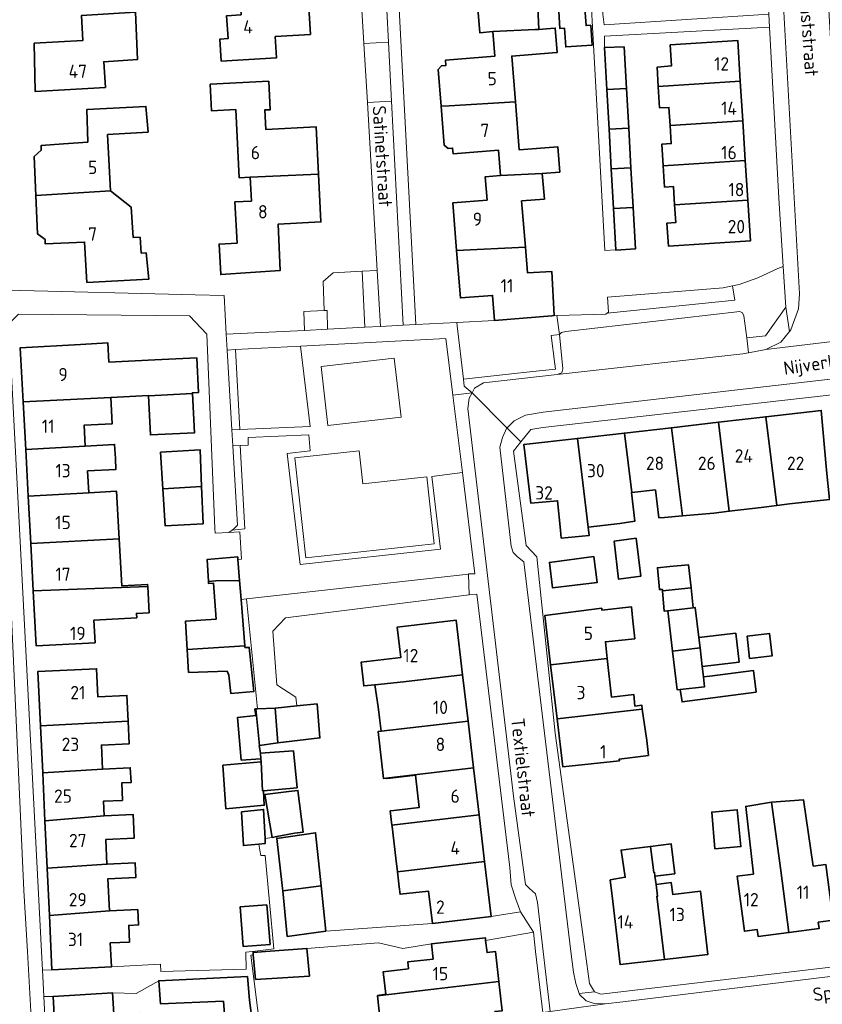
# Model space of a CAD drawing. Header units: metres. Extents: x 245598 to 248629, y 478632 to 481821.
# Tile 41 of 122: x 247546 to 247655, y 479493 to 479626. Entities that reach past the tile are written whole.
import ezdxf
from ezdxf.enums import TextEntityAlignment as Align

# ---------------------------------------------------------------- set-up
doc = ezdxf.new("R2010")
doc.units = ezdxf.units.M
for name, color, linetype, lineweight in [('B-XX-GR-GROENVOORZIENING-GV', 80, 'Continuous', 18), ('B-XX-IE-TERREINAFSCHEIDING_KUNSTMATIG_HEKWERK-G', 20, 'IE-TERREINAFSCHEIDING-KUNSTMATIG', 18), ('B-XX-OG-BEBOUWING-GV', 7, 'Continuous', 35), ('B-XX-OG-BEBOUWING-T18', 10, 'Continuous', 18), ('B-XX-OG-BEBOUWING_LOODS-GV', 7, 'Continuous', 35), ('B-XX-OG-TERREIN_ERF-GV', 7, 'Continuous', 18), ('B-XX-OG-TOPOGRAFIE-T18', 10, 'Continuous', 18), ('B-XX-VH-ONVERHARD-GV', 252, 'Continuous', 18), ('B-XX-VH-VERHARDING_GESLOTEN-GV', 252, 'Continuous', 18), ('B-XX-VH-VERHARDING_OPEN-GV', 252, 'Continuous', 18)]:
    doc.layers.add(name, color=color, linetype=linetype, lineweight=lineweight)
doc.styles.add('NLCS-ISO-M-T18', font='NLCS-ISO.ttf', dxfattribs={"height": 1.8})
doc.linetypes.add('IE-TERREINAFSCHEIDING-KUNSTMATIG', pattern='A,4,[82,NLCS.SHX,S=0.75,R=90,X=0,Y=0],4,-2', length=10)

msp = doc.modelspace()

# ---------------------------------------------------------------- linework, layer by layer
at = {"layer": 'B-XX-GR-GROENVOORZIENING-GV'}
for points in [[(247648.6, 479592.312), (247645.875, 479591.088), (247643.375, 479590.162), (247642.455, 479589.972), (247642.771, 479588.032), (247625.977, 479586.342), (247625.55, 479586.299), (247625.375, 479586.162), (247618.716, 479585.967), (247619.1, 479583.388), (247619.375, 479583.675), (247619.962, 479583.838), (247643.475, 479586.513), (247643.825, 479586.325), (247644.025, 479585.938), (247644.412, 479582.975), (247646.938, 479583.237), (247649.662, 479587.112), (247649.316, 479592.615)], [(247625.977, 479586.342), (247642.771, 479588.032), (247642.455, 479589.972), (247641.2, 479589.713), (247625.563, 479588.438), (247625.712, 479586.425), (247625.55, 479586.299)], [(247610.326, 479585.325), (247605.199, 479585.053), (247605.262, 479584.563), (247606.111, 479577.379), (247612.223, 479578.048), (247615.498, 479578.407), (247618.555, 479578.742), (247618.475, 479579.377), (247617.98, 479583.282), (247619.1, 479583.388), (247618.716, 479585.967), (247618.065, 479585.948)], [(247619.1, 479583.388), (247617.98, 479583.282), (247618.475, 479579.377), (247618.555, 479578.742), (247615.498, 479578.407), (247612.223, 479578.048), (247606.111, 479577.379), (247606.225, 479576.412), (247607.288, 479575.525), (247607.625, 479576.175), (247608.813, 479576.888), (247618.8, 479578), (247619.025, 479578.1), (247619.413, 479578.225), (247619.525, 479578.787)], [(247575.292, 479581.371), (247575.917, 479570.584), (247585.402, 479570.973), (247584.074, 479581.836)], [(247586.886, 479579.073), (247587.801, 479571.096), (247597.679, 479572.229), (247596.764, 479580.206)], [(247606.802, 479551.013), (247606.8, 479551.075), (247607.675, 479551.037), (247605.971, 479564.772), (247601.825, 479564.223), (247603.02, 479554.398), (247584.031, 479552.295), (247582.273, 479567.34), (247585.384, 479567.698), (247585.201, 479569.859), (247577.016, 479569.501), (247577.026, 479568.462), (247575.943, 479568.415), (247576.558, 479557.152), (247574.875, 479556.938), (247574.411, 479556.653), (247575.875, 479556.725), (247576.125, 479553.025), (247575.638, 479553.013), (247575.863, 479550.16), (247576.066, 479547.583), (247576.775, 479547.662)]]:
    msp.add_lwpolyline(points, close=True, dxfattribs=at)
at = {"layer": 'B-XX-IE-TERREINAFSCHEIDING_KUNSTMATIG_HEKWERK-G'}
for points in [[(247575.292, 479581.371), (247575.917, 479570.584)], [(247575.943, 479568.415), (247576.558, 479557.152), (247574.875, 479556.938)], [(247587.512, 479502.763), (247601.923, 479503.79)], [(247601.776, 479501.028), (247597.93, 479500.393), (247594.62, 479501.155), (247584.971, 479500.422)]]:
    msp.add_lwpolyline(points, dxfattribs=at)
at = {"layer": 'B-XX-OG-BEBOUWING-GV'}
for points in [[(247615.804, 479624.625), (247616.3, 479624.665), (247616.015, 479630.748), (247612.454, 479630.524), (247612.167, 479634.087), (247602.876, 479633.468), (247603.387, 479627.126), (247608.046, 479627.5), (247608.311, 479624.209), (247610.091, 479624.353)], [(247585.025, 479630.556), (247575.868, 479629.974), (247576.073, 479626.629), (247574.106, 479626.507), (247574.297, 479623.414), (247573.194, 479623.346), (247573.376, 479620.375), (247580.86, 479620.833), (247580.685, 479623.682), (247585.429, 479623.974)], [(247618.946, 479627.837), (247619.145, 479624.773), (247619.776, 479624.814), (247619.94, 479622.282), (247623.5, 479622.513), (247623.324, 479625.223), (247622.682, 479625.181), (247622.495, 479628.067)], [(247548.082, 479622.797), (247548.243, 479616.252), (247557.732, 479616.804), (247557.505, 479620.286), (247562.046, 479620.568), (247561.8, 479626.988), (247554.502, 479626.547), (247554.657, 479623.135)], [(247604.194, 479614.324), (247613.138, 479614.857), (247612.639, 479621.056), (247618.133, 479621.499), (247618.781, 479621.551), (247618.516, 479624.844), (247617.868, 479624.792), (247616.3, 479624.665), (247615.804, 479624.625), (247610.091, 479624.353), (247610.358, 479621.044), (247603.696, 479620.508), (247603.754, 479619.79), (247603.142, 479619.74), (247602.695, 479619.216), (247603.094, 479614.258)], [(247625.5, 479616.518), (247628.143, 479616.685), (247627.825, 479622.287), (247625.188, 479622.225)], [(247634.065, 479622.594), (247634.249, 479619.748), (247632.283, 479619.536), (247632.446, 479616.957), (247643.53, 479617.657), (247643.182, 479623.169)], [(247586.524, 479605.083), (247586.189, 479611.488), (247579.389, 479611.132), (247579.251, 479613.762), (247580.005, 479613.801), (247579.805, 479617.647), (247571.893, 479617.234), (247572.08, 479613.646), (247575.339, 479613.816), (247575.821, 479604.598), (247577.296, 479604.675)], [(247634.046, 479611.675), (247643.869, 479612.295), (247643.53, 479617.657), (247632.446, 479616.957), (247632.63, 479614.039), (247633.89, 479614.119)], [(247628.143, 479616.685), (247625.5, 479616.518), (247625.794, 479611.153), (247628.448, 479611.321)], [(247548.326, 479602.196), (247558.433, 479602.838), (247558.03, 479610.438), (247563.49, 479610.773), (247563.194, 479614.236), (247555.239, 479613.836), (247555.343, 479609.413), (247552.082, 479609.177), (247549.036, 479608.957), (247549.063, 479608.328), (247548.1, 479607.466)], [(247611.108, 479604.898), (247616.772, 479605.183), (247619.138, 479605.373), (247618.863, 479608.784), (247613.661, 479608.365), (247613.138, 479614.857), (247604.194, 479614.324), (247603.094, 479614.258), (247603.518, 479609.001), (247604.043, 479608.555), (247604.655, 479608.604), (247604.715, 479607.855), (247610.83, 479608.348)], [(247643.869, 479612.295), (247634.046, 479611.675), (247634.203, 479609.23), (247632.939, 479609.149), (247633.123, 479606.233), (247644.207, 479606.933)], [(247626.088, 479605.789), (247628.753, 479605.957), (247628.448, 479611.321), (247625.794, 479611.153)], [(247634.658, 479600.947), (247644.546, 479601.571), (247644.207, 479606.933), (247633.123, 479606.233), (247633.306, 479603.343), (247634.5, 479603.419)], [(247577.296, 479604.675), (247577.465, 479601.445), (247575.24, 479601.33), (247575.53, 479595.765), (247573.095, 479595.637), (247573.311, 479591.505), (247581.359, 479592.081), (247581.084, 479598.334), (247586.861, 479598.636), (247586.524, 479605.083)], [(247605.194, 479594.746), (247614.485, 479595.204), (247613.98, 479601.48), (247617.051, 479601.727), (247616.772, 479605.183), (247611.108, 479604.898), (247609.051, 479604.732), (247609.306, 479601.573), (247604.674, 479601.201)], [(247626.381, 479600.424), (247629.058, 479600.593), (247628.753, 479605.957), (247626.088, 479605.789)], [(247562.573, 479594.406), (247562.421, 479596.563), (247561.492, 479596.527), (247561.215, 479600.624), (247558.433, 479602.838), (247548.326, 479602.196), (247548.548, 479597.031), (247549.583, 479596.247), (247549.608, 479595.658), (247554.91, 479595.901), (247555.222, 479590.444), (247563.616, 479590.91), (247563.253, 479594.433)], [(247644.546, 479601.571), (247634.658, 479600.947), (247634.812, 479598.53), (247633.615, 479598.453), (247633.81, 479595.359), (247644.894, 479596.059)], [(247629.058, 479600.593), (247626.381, 479600.424), (247626.687, 479594.838), (247626.688, 479594.825), (247629.375, 479595.013)], [(247614.485, 479595.204), (247605.194, 479594.746), (247605.709, 479588.347), (247610.055, 479588.697), (247610.326, 479585.325), (247618.065, 479585.948), (247618.371, 479585.965), (247618.04, 479591.949), (247614.762, 479591.767)], [(247563.548, 479575.137), (247569.492, 479575.43), (247569.487, 479575.536), (247570.327, 479575.576), (247570.102, 479580.239), (247564.402, 479579.965), (247558.202, 479579.683), (247558.063, 479582.267), (247554.38, 479582.069), (247546.213, 479581.63), (247546.607, 479574.304), (247558.46, 479574.887), (247563.546, 479575.166)], [(247546.952, 479567.879), (247554.994, 479568.331), (247554.844, 479571.133), (247558.651, 479571.337), (247558.46, 479574.887), (247546.607, 479574.304)], [(247563.548, 479575.137), (247563.803, 479569.824), (247569.748, 479570.11), (247569.492, 479575.43)], [(247648.458, 479560.302), (247650.174, 479560.533), (247655.581, 479561.1), (247655.165, 479565.07), (247654.468, 479573.142), (247646.97, 479572.28)], [(247640.592, 479571.547), (247634.214, 479570.814), (247635.696, 479558.883), (247639.972, 479559.276), (247642.027, 479559.513)], [(247648.458, 479560.302), (247646.97, 479572.28), (247640.592, 479571.547), (247642.027, 479559.513), (247646.345, 479560.017)], [(247632.072, 479562.422), (247632.537, 479558.638), (247633.275, 479558.688), (247635.696, 479558.883), (247634.214, 479570.814), (247627.861, 479570.084), (247628.863, 479562.036)], [(247622.99, 479557.369), (247621.507, 479569.354), (247614.252, 479568.52), (247615.229, 479560.607), (247618.836, 479560.945), (247619.248, 479556.974), (247619.342, 479555.894), (247623.09, 479556.221)], [(247622.99, 479557.369), (247627.263, 479557.865), (247629.271, 479558.155), (247628.813, 479562.03), (247628.863, 479562.036), (247627.861, 479570.084), (247621.507, 479569.354)], [(247547.292, 479561.551), (247555.469, 479562.008), (247555.311, 479564.96), (247559.154, 479565.166), (247559.074, 479566.646), (247558.973, 479568.544), (247554.994, 479568.331), (247546.952, 479567.879)], [(247570.724, 479562.841), (247570.525, 479567.825), (247565.175, 479567.5), (247565.48, 479562.555)], [(247559.593, 479555.764), (247559.246, 479562.211), (247555.469, 479562.008), (247547.292, 479561.551), (247547.635, 479555.162)], [(247565.48, 479562.555), (247565.788, 479557.563), (247570.925, 479557.825), (247570.724, 479562.841)], [(247547.978, 479548.774), (247563.445, 479549.361), (247563.43, 479549.629), (247559.933, 479549.441), (247559.593, 479555.764), (247547.635, 479555.162)], [(247629.475, 479555.888), (247626.487, 479555.487), (247627.063, 479550.338), (247630.075, 479550.725)], [(247623.725, 479553.388), (247617.725, 479552.6), (247618.138, 479549.162), (247624.175, 479549.875)], [(247633.016, 479548.744), (247636.876, 479549.183), (247636.539, 479552.251), (247634.009, 479552.024), (247632.332, 479551.874), (247632.588, 479548.916), (247632.999, 479548.951)], [(247563.445, 479549.361), (247547.978, 479548.774), (247548.38, 479541.301), (247556.332, 479541.727), (247556.167, 479544.798), (247561.959, 479545.109), (247561.928, 479545.693), (247563.637, 479545.785)], [(247576.066, 479547.583), (247575.863, 479550.16), (247572.643, 479550.099), (247571.657, 479550.036), (247571.675, 479549.725), (247572.334, 479549.806), (247572.688, 479544.91), (247568.563, 479544.662), (247568.786, 479540.846), (247576.559, 479541.32)], [(247636.876, 479549.183), (247633.016, 479548.744), (247633.253, 479546.004), (247633.729, 479546.06), (247637.174, 479546.469)], [(247625.556, 479539.613), (247625.305, 479541.874), (247629.263, 479542.277), (247629.018, 479544.679), (247628.822, 479546.604), (247624.833, 479546.139), (247624.81, 479546.404), (247617.098, 479545.416), (247617.898, 479538.742)], [(247638.084, 479541.038), (247637.918, 479542.44), (247637.436, 479546.5), (247637.174, 479546.469), (247633.729, 479546.06), (247634.375, 479540.616)], [(247594.122, 479536.065), (247598.026, 479536.449), (247606.006, 479537.38), (247605.135, 479544.789), (247597.168, 479543.853), (247597.651, 479539.734), (247592.271, 479539.102), (247592.648, 479535.892)], [(247638.084, 479541.038), (247638.38, 479538.54), (247643.369, 479539.113), (247642.921, 479543.015), (247637.918, 479542.44)], [(247644.774, 479539.611), (247647.818, 479539.953), (247647.479, 479542.967), (247644.435, 479542.625)], [(247576.559, 479541.32), (247568.786, 479540.846), (247568.975, 479537.725), (247574.175, 479537.9), (247574.4, 479537.375), (247574.663, 479534.888), (247577.775, 479535.138), (247577.175, 479541.1), (247576.575, 479541.112)], [(247638.084, 479541.038), (247634.375, 479540.616), (247635, 479535.352), (247635.421, 479535.402), (247638.706, 479535.792), (247638.549, 479537.115), (247638.38, 479538.54)], [(247630.282, 479532.773), (247630.226, 479533.283), (247629.295, 479533.168), (247629.126, 479534.748), (247626.136, 479534.394), (247625.556, 479539.613), (247617.898, 479538.742), (247618.77, 479531.465)], [(247548.953, 479530.485), (247560.792, 479531.157), (247560.633, 479534.626), (247556.704, 479534.445), (247556.526, 479538.227), (247548.605, 479537.854)], [(247598.026, 479536.449), (247594.122, 479536.065), (247594.584, 479533.084), (247594.762, 479531.567), (247594.973, 479529.769), (247606.739, 479531.142), (247606.006, 479537.38)], [(247645.661, 479535.034), (247645.325, 479537.963), (247639.425, 479537.225), (247638.549, 479537.115), (247638.706, 479535.792), (247635.421, 479535.402), (247635.666, 479533.733)], [(247581.025, 479528.225), (247580.675, 479532.878), (247578.288, 479532.789), (247578.058, 479532.78), (247578.568, 479527.832)], [(247583.613, 479533.188), (247580.675, 479532.878), (247581.025, 479528.225), (247586.713, 479528.875), (247586.325, 479533.475)], [(247578.738, 479526.037), (247578.7, 479526.8), (247578.525, 479527.825), (247578.568, 479527.832), (247578.058, 479532.78), (247577.925, 479532.775), (247578.063, 479531.888), (247575.587, 479531.638), (247576.075, 479525.875)], [(247618.77, 479531.465), (247619.552, 479524.945), (247627.185, 479525.777), (247627.146, 479525.988), (247631.116, 479526.506), (247630.901, 479528.52), (247630.282, 479532.773)], [(247549.252, 479524.149), (247557.347, 479524.656), (247557.194, 479527.894), (247560.934, 479528.065), (247560.792, 479531.157), (247548.953, 479530.485)], [(247606.739, 479531.142), (247594.973, 479529.769), (247594.567, 479529.722), (247595.309, 479523.396), (247595.69, 479523.44), (247607.482, 479524.816)], [(247579.113, 479521.737), (247583.625, 479522.125), (247583.137, 479527.125), (247578.7, 479526.8), (247578.738, 479526.037), (247578.762, 479525.625), (247578.975, 479521.725)], [(247579.113, 479521.737), (247578.975, 479521.725), (247578.762, 479525.625), (247573.612, 479525.175), (247574.025, 479519.3), (247579.2, 479519.775)], [(247557.347, 479524.656), (247549.252, 479524.149), (247549.559, 479517.641), (247557.552, 479518.34), (247557.459, 479520.314), (247560.033, 479520.419), (247559.937, 479522.777), (247561.187, 479522.836), (247561.092, 479524.832)], [(247595.69, 479523.44), (247595.699, 479523.362), (247596.233, 479523.425), (247599.627, 479523.823), (247600.139, 479519.465), (247596.703, 479519.061), (247596.221, 479519.004), (247596.446, 479517.085), (247608.229, 479518.459), (247607.482, 479524.816)], [(247580.262, 479515.425), (247580.88, 479515.538), (247583.275, 479515.975), (247584.47, 479516.131), (247583.733, 479521.768), (247582.538, 479521.612), (247579.275, 479521.225)], [(247648.986, 479510.951), (247647.765, 479520.163), (247644.275, 479519.612), (247645.295, 479510.46), (247643.103, 479510.169), (247644.091, 479502.727), (247645.823, 479502.957), (247645.949, 479502.007), (247650.099, 479502.558)], [(247647.765, 479520.163), (247648.986, 479510.951), (247650.099, 479502.558), (247654.172, 479503.099), (247654.06, 479503.941), (247656.087, 479504.21), (247655.084, 479511.761), (247653.386, 479511.535), (247652.052, 479520.521)], [(247549.86, 479511.259), (247557.928, 479511.78), (247557.771, 479515.118), (247561.61, 479515.299), (247561.55, 479516.581), (247561.458, 479518.524), (247557.552, 479518.34), (247549.559, 479517.641)], [(247578.475, 479514.528), (247579.337, 479514.612), (247579.302, 479515.293), (247579.1, 479519.213), (247576.138, 479518.875), (247576.388, 479514.325)], [(247608.229, 479518.459), (247596.446, 479517.085), (247596.466, 479516.914), (247596.988, 479512.629), (247597.205, 479510.781), (247608.97, 479512.153)], [(247640.075, 479513.875), (247643.612, 479514.188), (247643.112, 479519.162), (247639.675, 479518.838)], [(247581.688, 479508.188), (247586.875, 479508.875), (247586.129, 479516.056), (247580.911, 479515.259), (247581.613, 479508.9)], [(247632, 479510.2), (247634.662, 479510.5), (247634.175, 479514.563), (247631.39, 479514.208), (247631.827, 479510.696), (247631.925, 479510.713)], [(247631.827, 479510.696), (247631.39, 479514.208), (247628.775, 479513.875), (247627.416, 479513.702), (247627.987, 479510.025), (247625.964, 479509.671), (247626.3, 479506.769), (247627.291, 479498.221), (247633.29, 479498.917), (247632.229, 479507.457), (247632.355, 479507.471), (247632.151, 479509.041), (247632, 479510.2), (247631.925, 479510.713)], [(247550.162, 479504.846), (247558.279, 479505.488), (247558.074, 479509.84), (247561.857, 479510.018), (247561.765, 479511.961), (247557.928, 479511.78), (247549.86, 479511.259)], [(247608.97, 479512.153), (247597.205, 479510.781), (247597.445, 479508.737), (247597.552, 479507.725), (247601.413, 479508.134), (247601.923, 479503.79), (247609.843, 479504.721)], [(247632.355, 479507.471), (247632.229, 479507.457), (247633.29, 479498.917), (247639.162, 479499.599), (247638.17, 479508.146), (247634.404, 479507.709), (247634.187, 479509.315), (247632.151, 479509.041)], [(247586.875, 479508.875), (247581.688, 479508.188), (247582.3, 479502.025), (247587.512, 479502.763)], [(247579.563, 479506.31), (247575.921, 479506.021), (247576.346, 479500.659), (247579.988, 479500.947)], [(247558.279, 479505.488), (247550.162, 479504.846), (247550.507, 479497.538), (247558.53, 479497.915), (247558.377, 479501.164), (247560.982, 479501.266), (247560.893, 479503.526), (247562.209, 479503.588), (247562.11, 479505.669)], [(247602.006, 479498.968), (247598.588, 479498.588), (247598.675, 479497.662), (247595.263, 479497.237), (247595.625, 479494.225), (247594.512, 479494.025), (247594.513, 479494.014), (247602.457, 479494.937), (247610.91, 479495.918), (247610.456, 479499.982), (247609.297, 479499.852), (247609.112, 479501.501), (247609.074, 479501.843), (247601.776, 479501.028)], [(247584.971, 479500.422), (247579.341, 479500), (247577.675, 479499.875), (247577.707, 479499.538), (247578.025, 479496.225), (247585.3, 479496.675)], [(247573.694, 479493.288), (247574.138, 479487.5), (247577.925, 479487.888), (247577.212, 479493.438), (247576.925, 479496.612), (247564.938, 479496.037), (247565.163, 479492.925)], [(247602.457, 479494.937), (247594.513, 479494.014), (247595, 479489.4), (247599.825, 479489.888), (247599.825, 479490.362), (247602.922, 479490.776), (247603.12, 479489), (247610.599, 479489.836), (247610.372, 479491.866), (247611.35, 479491.976), (247610.91, 479495.918)], [(247551.077, 479486.408), (247562.68, 479487.111), (247562.567, 479489.076), (247562.422, 479491.764), (247558.848, 479491.572), (247558.687, 479494.39), (247550.646, 479493.93)]]:
    msp.add_lwpolyline(points, close=True, dxfattribs=at)
at = {"layer": 'B-XX-OG-BEBOUWING_LOODS-GV'}
msp.add_lwpolyline([(247571.657, 479550.036), (247572.643, 479550.099), (247575.863, 479550.16), (247575.638, 479553.013), (247575.612, 479553.338), (247571.487, 479553)], close=True, dxfattribs=at)
at = {"layer": 'B-XX-OG-TERREIN_ERF-GV'}
for points in [[(247544.463, 479626.662), (247544.662, 479622.925), (247543.112, 479622.975), (247543.513, 479613.238), (247544.475, 479589.412), (247569.862, 479588.763), (247573.763, 479588.662), (247574.065, 479583.438), (247584.625, 479583.963), (247584.563, 479586.5), (247587.313, 479586.662), (247587.137, 479590.588), (247588.525, 479591.763), (247592.434, 479591.959), (247594.475, 479592.062), (247593.136, 479614.771), (247592.664, 479622.762), (247591.5, 479642.5)], [(247616.015, 479630.748), (247616.3, 479624.665), (247617.868, 479624.792), (247618.516, 479624.844), (247618.781, 479621.551), (247618.133, 479621.499), (247612.639, 479621.056), (247613.138, 479614.857), (247613.661, 479608.365), (247618.863, 479608.784), (247619.138, 479605.373), (247616.772, 479605.183), (247617.051, 479601.727), (247613.98, 479601.48), (247614.485, 479595.204), (247614.762, 479591.767), (247618.04, 479591.949), (247618.371, 479585.965), (247618.065, 479585.948), (247618.716, 479585.967), (247625.375, 479586.162), (247625.55, 479586.299), (247625.712, 479586.425), (247625.563, 479588.438), (247641.2, 479589.713), (247642.455, 479589.972), (247643.375, 479590.162), (247645.875, 479591.088), (247648.6, 479592.312), (247649.316, 479592.615), (247648.737, 479601.825), (247647.487, 479624.975), (247625.188, 479623.725), (247625.188, 479622.225), (247627.825, 479622.287), (247628.143, 479616.685), (247628.448, 479611.321), (247628.753, 479605.957), (247629.058, 479600.593), (247629.375, 479595.013), (247626.688, 479594.825), (247626.687, 479594.838), (247625.225, 479594.787), (247624.337, 479611.187), (247622.638, 479641.311)], [(247596.787, 479639.437), (247599.672, 479584.76), (247605.199, 479585.053), (247610.326, 479585.325), (247610.055, 479588.697), (247605.709, 479588.347), (247605.194, 479594.746), (247604.674, 479601.201), (247609.306, 479601.573), (247609.051, 479604.732), (247611.108, 479604.898), (247610.83, 479608.348), (247604.715, 479607.855), (247604.655, 479608.604), (247604.043, 479608.555), (247603.518, 479609.001), (247603.094, 479614.258), (247602.695, 479619.216), (247603.142, 479619.74), (247603.754, 479619.79), (247603.696, 479620.508), (247610.358, 479621.044), (247610.091, 479624.353), (247608.311, 479624.209), (247608.046, 479627.5)], [(247624.962, 479626.725), (247625.125, 479625.275), (247647.388, 479626.7)], [(247544.687, 479584.861), (247549.081, 479500), (247549.211, 479497.487), (247550.507, 479497.538), (247550.162, 479504.846), (247549.86, 479511.259), (247549.559, 479517.641), (247549.252, 479524.149), (247548.953, 479530.485), (247548.605, 479537.854), (247556.526, 479538.227), (247556.704, 479534.445), (247560.633, 479534.626), (247560.792, 479531.157), (247560.934, 479528.065), (247557.194, 479527.894), (247557.347, 479524.656), (247561.092, 479524.832), (247561.187, 479522.836), (247559.937, 479522.777), (247560.033, 479520.419), (247557.459, 479520.314), (247557.552, 479518.34), (247561.458, 479518.524), (247561.55, 479516.581), (247561.61, 479515.299), (247557.771, 479515.118), (247557.928, 479511.78), (247561.765, 479511.961), (247561.857, 479510.018), (247558.074, 479509.84), (247558.279, 479505.488), (247562.11, 479505.669), (247562.209, 479503.588), (247560.893, 479503.526), (247560.982, 479501.266), (247558.377, 479501.164), (247558.53, 479497.915), (247565.188, 479498.275), (247565.2, 479497.287), (247576.763, 479497.612), (247576.688, 479499.888), (247577.586, 479500), (247580.488, 479500.362), (247579.313, 479512.975), (247578.712, 479512.975), (247578.6, 479513.713), (247578.475, 479514.528), (247576.388, 479514.325), (247576.138, 479518.875), (247579.1, 479519.213), (247579.302, 479515.293), (247580.262, 479515.425), (247579.275, 479521.225), (247582.538, 479521.612), (247583.733, 479521.768), (247584.47, 479516.131), (247583.275, 479515.975), (247580.88, 479515.538), (247580.911, 479515.259), (247586.129, 479516.056), (247586.875, 479508.875), (247587.512, 479502.763), (247601.923, 479503.79), (247601.413, 479508.134), (247597.552, 479507.725), (247597.445, 479508.737), (247597.205, 479510.781), (247596.988, 479512.629), (247596.466, 479516.914), (247596.446, 479517.085), (247596.221, 479519.004), (247596.703, 479519.061), (247600.139, 479519.465), (247599.627, 479523.823), (247596.233, 479523.425), (247595.699, 479523.362), (247595.69, 479523.44), (247595.309, 479523.396), (247594.567, 479529.722), (247594.973, 479529.769), (247594.762, 479531.567), (247594.584, 479533.084), (247594.122, 479536.065), (247592.648, 479535.892), (247592.271, 479539.102), (247597.651, 479539.734), (247597.168, 479543.853), (247605.135, 479544.789), (247606.006, 479537.38), (247606.739, 479531.142), (247607.482, 479524.816), (247608.229, 479518.459), (247608.97, 479512.153), (247609.843, 479504.721), (247613.825, 479505.375), (247613.175, 479507.088), (247612.575, 479509.025), (247612.375, 479511.338), (247607.925, 479548.313), (247606.875, 479548.2), (247582.075, 479545.1), (247580.375, 479543.3), (247580.875, 479536.063), (247583.475, 479534.375), (247583.613, 479533.188), (247586.325, 479533.475), (247586.713, 479528.875), (247581.025, 479528.225), (247578.568, 479527.832), (247578.525, 479527.825), (247578.7, 479526.8), (247583.137, 479527.125), (247583.625, 479522.125), (247579.113, 479521.737), (247579.2, 479519.775), (247574.025, 479519.3), (247573.612, 479525.175), (247578.762, 479525.625), (247578.738, 479526.037), (247576.075, 479525.875), (247575.587, 479531.638), (247578.063, 479531.888), (247577.925, 479532.775), (247578.058, 479532.78), (247578.288, 479532.789), (247576.775, 479547.662), (247576.066, 479547.583), (247576.559, 479541.32), (247576.575, 479541.112), (247577.175, 479541.1), (247577.775, 479535.138), (247574.663, 479534.888), (247574.4, 479537.375), (247574.175, 479537.9), (247568.975, 479537.725), (247568.786, 479540.846), (247568.563, 479544.662), (247572.688, 479544.91), (247572.334, 479549.806), (247571.675, 479549.725), (247571.657, 479550.036), (247571.487, 479553), (247575.612, 479553.338), (247575.638, 479553.013), (247576.125, 479553.025), (247575.875, 479556.725), (247574.411, 479556.653), (247572.563, 479556.563), (247572.525, 479557.162), (247571.425, 479583.438), (247569.075, 479585.925), (247545.963, 479586.175)], [(247655.12, 479575.16), (247616.825, 479570.825), (247615.225, 479570.563), (247613.886, 479568.889), (247612.875, 479567.625), (247614.6, 479554.875), (247616.025, 479553.362), (247618.487, 479529.525), (247622.567, 479500), (247623.163, 479495.688), (247623.837, 479494.525), (247624.7, 479494.237), (247673.832, 479500)], [(247655.581, 479561.1), (247650.174, 479560.533), (247648.458, 479560.302), (247646.345, 479560.017), (247642.027, 479559.513), (247639.972, 479559.276), (247635.696, 479558.883), (247633.275, 479558.688), (247632.537, 479558.638), (247632.072, 479562.422), (247628.863, 479562.036), (247628.813, 479562.03), (247629.271, 479558.155), (247627.263, 479557.865), (247622.99, 479557.369), (247623.09, 479556.221), (247619.342, 479555.894), (247619.248, 479556.974), (247618.836, 479560.945), (247615.229, 479560.607), (247614.252, 479568.52), (247621.507, 479569.354), (247627.861, 479570.084), (247634.214, 479570.814), (247640.592, 479571.547), (247646.97, 479572.28), (247654.468, 479573.142), (247655.165, 479565.07)], [(247616.82, 479491.746), (247615.864, 479500), (247615.563, 479502.6), (247609.112, 479501.501), (247609.297, 479499.852), (247610.456, 479499.982), (247610.91, 479495.918), (247611.35, 479491.976)], [(247595, 479489.4), (247594.513, 479494.014), (247594.512, 479494.025), (247595.625, 479494.225), (247595.263, 479497.237), (247598.675, 479497.662), (247598.588, 479498.588), (247602.006, 479498.968), (247601.776, 479501.028), (247597.93, 479500.393), (247594.62, 479501.155), (247584.971, 479500.422), (247585.3, 479496.675), (247578.025, 479496.225), (247577.707, 479499.538), (247577.4, 479499.5), (247579.2, 479485.263)], [(247574.138, 479487.5), (247573.694, 479493.288), (247565.163, 479492.925), (247564.938, 479496.037), (247561.875, 479494.325), (247558.687, 479494.39), (247558.848, 479491.572)], [(247551.077, 479486.408), (247550.646, 479493.93), (247549.399, 479493.912), (247551.625, 479452)]]:
    msp.add_lwpolyline(points, dxfattribs=at)
for points in [[(247575.868, 479629.974), (247575.467, 479636.504), (247572.406, 479636.317), (247572.162, 479640.281), (247579.723, 479640.745), (247579.961, 479636.852), (247584.621, 479637.139), (247585.025, 479630.556), (247585.429, 479623.974), (247580.685, 479623.682), (247580.86, 479620.833), (247573.376, 479620.375), (247573.194, 479623.346), (247574.297, 479623.414), (247574.106, 479626.507), (247576.073, 479626.629)], [(247618.946, 479627.837), (247622.495, 479628.067), (247622.682, 479625.181), (247623.324, 479625.223), (247623.5, 479622.513), (247619.94, 479622.282), (247619.776, 479624.814), (247619.145, 479624.773)], [(247548.082, 479622.797), (247554.657, 479623.135), (247554.502, 479626.547), (247561.8, 479626.988), (247562.046, 479620.568), (247557.505, 479620.286), (247557.732, 479616.804), (247548.243, 479616.252)], [(247634.658, 479600.947), (247634.5, 479603.419), (247633.306, 479603.343), (247633.123, 479606.233), (247632.939, 479609.149), (247634.203, 479609.23), (247634.046, 479611.675), (247633.89, 479614.119), (247632.63, 479614.039), (247632.446, 479616.957), (247632.283, 479619.536), (247634.249, 479619.748), (247634.065, 479622.594), (247643.182, 479623.169), (247643.53, 479617.657), (247643.869, 479612.295), (247644.207, 479606.933), (247644.546, 479601.571), (247644.894, 479596.059), (247633.81, 479595.359), (247633.615, 479598.453), (247634.812, 479598.53)], [(247586.524, 479605.083), (247586.861, 479598.636), (247581.084, 479598.334), (247581.359, 479592.081), (247573.311, 479591.505), (247573.095, 479595.637), (247575.53, 479595.765), (247575.24, 479601.33), (247577.465, 479601.445), (247577.296, 479604.675), (247575.821, 479604.598), (247575.339, 479613.816), (247572.08, 479613.646), (247571.893, 479617.234), (247579.805, 479617.647), (247580.005, 479613.801), (247579.251, 479613.762), (247579.389, 479611.132), (247586.189, 479611.488)], [(247548.326, 479602.196), (247548.1, 479607.466), (247549.063, 479608.328), (247549.036, 479608.957), (247552.082, 479609.177), (247555.343, 479609.413), (247555.239, 479613.836), (247563.194, 479614.236), (247563.49, 479610.773), (247558.03, 479610.438), (247558.433, 479602.838), (247561.215, 479600.624), (247561.492, 479596.527), (247562.421, 479596.563), (247562.573, 479594.406), (247563.253, 479594.433), (247563.616, 479590.91), (247555.222, 479590.444), (247554.91, 479595.901), (247549.608, 479595.658), (247549.583, 479596.247), (247548.548, 479597.031)], [(247569.492, 479575.43), (247569.748, 479570.11), (247563.803, 479569.824), (247563.548, 479575.137), (247563.546, 479575.166), (247558.46, 479574.887), (247558.651, 479571.337), (247554.844, 479571.133), (247554.994, 479568.331), (247558.973, 479568.544), (247559.074, 479566.646), (247559.154, 479565.166), (247555.311, 479564.96), (247555.469, 479562.008), (247559.246, 479562.211), (247559.593, 479555.764), (247559.933, 479549.441), (247563.43, 479549.629), (247563.445, 479549.361), (247563.637, 479545.785), (247561.928, 479545.693), (247561.959, 479545.109), (247556.167, 479544.798), (247556.332, 479541.727), (247548.38, 479541.301), (247547.978, 479548.774), (247547.635, 479555.162), (247547.292, 479561.551), (247546.952, 479567.879), (247546.607, 479574.304), (247546.213, 479581.63), (247554.38, 479582.069), (247558.063, 479582.267), (247558.202, 479579.683), (247564.402, 479579.965), (247570.102, 479580.239), (247570.327, 479575.576), (247569.487, 479575.536)], [(247570.724, 479562.841), (247570.925, 479557.825), (247565.788, 479557.563), (247565.48, 479562.555), (247565.175, 479567.5), (247570.525, 479567.825)], [(247629.475, 479555.888), (247630.075, 479550.725), (247627.063, 479550.338), (247626.487, 479555.487)], [(247623.725, 479553.388), (247624.175, 479549.875), (247618.138, 479549.162), (247617.725, 479552.6)], [(247637.174, 479546.469), (247637.436, 479546.5), (247637.918, 479542.44), (247642.921, 479543.015), (247643.369, 479539.113), (247638.38, 479538.54), (247638.549, 479537.115), (247639.425, 479537.225), (247645.325, 479537.963), (247645.661, 479535.034), (247635.666, 479533.733), (247635.421, 479535.402), (247635, 479535.352), (247634.375, 479540.616), (247633.729, 479546.06), (247633.253, 479546.004), (247633.016, 479548.744), (247632.999, 479548.951), (247632.588, 479548.916), (247632.332, 479551.874), (247634.009, 479552.024), (247636.539, 479552.251), (247636.876, 479549.183)], [(247630.226, 479533.283), (247630.282, 479532.773), (247630.901, 479528.52), (247631.116, 479526.506), (247627.146, 479525.988), (247627.185, 479525.777), (247619.552, 479524.945), (247618.77, 479531.465), (247617.898, 479538.742), (247617.098, 479545.416), (247624.81, 479546.404), (247624.833, 479546.139), (247628.822, 479546.604), (247629.018, 479544.679), (247629.263, 479542.277), (247625.305, 479541.874), (247625.556, 479539.613), (247626.136, 479534.394), (247629.126, 479534.748), (247629.295, 479533.168)], [(247644.774, 479539.611), (247644.435, 479542.625), (247647.479, 479542.967), (247647.818, 479539.953)], [(247650.099, 479502.558), (247645.949, 479502.007), (247645.823, 479502.957), (247644.091, 479502.727), (247643.103, 479510.169), (247645.295, 479510.46), (247644.275, 479519.612), (247647.765, 479520.163), (247652.052, 479520.521), (247653.386, 479511.535), (247655.084, 479511.761), (247656.087, 479504.21), (247654.06, 479503.941), (247654.172, 479503.099)], [(247640.075, 479513.875), (247639.675, 479518.838), (247643.112, 479519.162), (247643.612, 479514.188)], [(247631.39, 479514.208), (247634.175, 479514.563), (247634.662, 479510.5), (247632, 479510.2), (247632.151, 479509.041), (247634.187, 479509.315), (247634.404, 479507.709), (247638.17, 479508.146), (247639.162, 479499.599), (247633.29, 479498.917), (247627.291, 479498.221), (247626.3, 479506.769), (247625.964, 479509.671), (247627.987, 479510.025), (247627.416, 479513.702), (247628.775, 479513.875)], [(247579.563, 479506.31), (247579.988, 479500.947), (247576.346, 479500.659), (247575.921, 479506.021)]]:
    msp.add_lwpolyline(points, close=True, dxfattribs=at)
at = {"layer": 'B-XX-VH-ONVERHARD-GV'}
for points in [[(247644.412, 479582.975), (247644.616, 479580.936), (247646.975, 479581.362), (247649, 479582.362), (247650.171, 479583.824), (247649.662, 479587.112), (247646.938, 479583.237)], [(247584.802, 479553.204), (247602.166, 479555.105), (247601.173, 479564.183), (247592.521, 479563.236), (247592.033, 479567.693), (247583.321, 479566.739)]]:
    msp.add_lwpolyline(points, close=True, dxfattribs=at)
at = {"layer": 'B-XX-VH-VERHARDING_GESLOTEN-GV'}
for points in [[(247647.775, 479656.262), (247651.525, 479588.9), (247651.375, 479586.875), (247650.362, 479584.063), (247650.171, 479583.824), (247649, 479582.362), (247646.975, 479581.362), (247664.225, 479583.463), (247662.575, 479583.787), (247660.838, 479584.5), (247659.72, 479585.594), (247659.675, 479585.638), (247658.1, 479587.688), (247657.575, 479589.737), (247656.4, 479611.312), (247656.362, 479612.138), (247656.026, 479617.937), (247654.213, 479649.2)], [(247664.225, 479583.463), (247646.975, 479581.362), (247644.616, 479580.936), (247643.862, 479580.8), (247618.8, 479578), (247608.813, 479576.888), (247607.625, 479576.175), (247607.288, 479575.525), (247611.995, 479570.79), (247612, 479570.8), (247612.962, 479571.725), (247614.487, 479572.525), (247616.875, 479572.925), (247683.925, 479580.612)], [(247542.418, 479484.281), (247548.062, 479484.584), (247547.19, 479500), (247546.725, 479508.225), (247544.575, 479555.225)], [(247683.321, 479500), (247627.675, 479493.188), (247625.272, 479492.925), (247617.844, 479491.889)]]:
    msp.add_lwpolyline(points, dxfattribs=at)
msp.add_lwpolyline([(247616.898, 479500), (247617.844, 479491.889), (247625.272, 479492.925), (247623.8, 479492.975), (247622.688, 479493.325), (247621.8, 479494.2), (247621.754, 479494.333), (247621.288, 479495.675), (247620.975, 479497.188), (247620.636, 479500), (247614.288, 479552.688), (247613.425, 479553.362), (247612.837, 479553.925), (247612.563, 479554.775), (247611.025, 479568.162), (247611.388, 479569.475), (247611.995, 479570.79), (247607.288, 479575.525), (247606.887, 479574.813), (247606.7, 479573.425), (247612.9, 479520.975), (247614.513, 479509.075), (247615.025, 479508.513), (247615.862, 479507.775), (247616.125, 479506.625)], close=True, dxfattribs=at)
at = {"layer": 'B-XX-VH-VERHARDING_OPEN-GV'}
for points in [[(247599.238, 479672.575), (247601.025, 479644.613), (247595.075, 479640.3), (247595.975, 479622.953), (247596.388, 479614.975), (247597.96, 479584.67), (247599.672, 479584.76), (247596.787, 479639.437), (247602.525, 479643.525), (247601.873, 479655.29), (247601.357, 479655.235), (247600.883, 479664.001), (247601.389, 479664.039), (247601.375, 479664.288), (247600.9, 479672.663), (247600.9, 479672.675)], [(247595.975, 479622.953), (247595.075, 479640.3), (247601.025, 479644.613), (247599.238, 479672.575), (247596.013, 479672.363), (247597.525, 479647.162), (247593.188, 479643.8), (247591.5, 479642.5), (247592.664, 479622.762)], [(247647.388, 479626.7), (247647.487, 479624.975), (247648.737, 479601.825), (247649.316, 479592.615), (247649.662, 479587.112), (247650.171, 479583.824), (247650.362, 479584.063), (247651.375, 479586.875), (247651.525, 479588.9), (247647.775, 479656.262), (247647.264, 479658.352), (247644.612, 479658.275), (247645.825, 479655.363)], [(247624.343, 479637.535), (247624.034, 479642.93), (247623.925, 479644.825), (247622.638, 479644.675), (247622.413, 479644.638), (247622.663, 479641.312), (247622.638, 479641.311), (247624.337, 479611.187), (247625.225, 479594.787), (247626.687, 479594.838), (247626.381, 479600.424), (247626.088, 479605.789), (247625.794, 479611.153), (247625.5, 479616.518), (247625.188, 479622.225), (247625.188, 479623.725), (247647.487, 479624.975), (247647.388, 479626.7), (247625.125, 479625.275), (247624.962, 479626.725), (247624.652, 479632.139)], [(247596.388, 479614.975), (247595.975, 479622.953), (247592.664, 479622.762), (247593.136, 479614.771)], [(247597.96, 479584.67), (247596.388, 479614.975), (247593.136, 479614.771), (247594.475, 479592.062), (247594.911, 479584.508)], [(247592.787, 479584.396), (247592.434, 479591.959), (247588.525, 479591.763), (247587.137, 479590.588), (247587.313, 479586.662), (247587.675, 479586.675), (247587.738, 479584.128)], [(247592.434, 479591.959), (247592.787, 479584.396), (247594.911, 479584.508), (247594.475, 479592.062)], [(247569.862, 479588.763), (247544.475, 479589.412), (247544.475, 479589.4), (247544.575, 479587.025), (247544.687, 479584.861), (247545.963, 479586.175), (247569.075, 479585.925), (247571.425, 479583.438), (247572.525, 479557.162), (247572.563, 479556.563), (247574.411, 479556.653), (247574.875, 479556.938), (247575.093, 479557.152), (247575.575, 479557.625), (247574.946, 479568.372), (247574.819, 479570.539), (247574.188, 479581.313), (247574.065, 479583.438), (247573.763, 479588.662)], [(247587.738, 479584.128), (247587.675, 479586.675), (247587.313, 479586.662), (247584.563, 479586.5), (247584.625, 479583.963)], [(247644.412, 479582.975), (247644.025, 479585.938), (247643.825, 479586.325), (247643.475, 479586.513), (247619.962, 479583.838), (247619.375, 479583.675), (247619.1, 479583.388), (247619.525, 479578.787), (247619.413, 479578.225), (247619.025, 479578.1), (247618.8, 479578), (247643.862, 479580.8), (247644.616, 479580.936)], [(247605.262, 479584.563), (247605.199, 479585.053), (247599.672, 479584.76), (247597.96, 479584.67), (247594.911, 479584.508), (247592.787, 479584.396), (247587.738, 479584.128), (247584.625, 479583.963), (247574.065, 479583.438), (247574.188, 479581.313), (247575.292, 479581.371), (247584.074, 479581.836), (247603.725, 479582.875), (247604.678, 479575.195), (247607.288, 479575.525), (247606.225, 479576.412), (247606.111, 479577.379)], [(247605.971, 479564.772), (247604.678, 479575.195), (247603.725, 479582.875), (247584.074, 479581.836), (247585.402, 479570.973), (247575.917, 479570.584), (247574.819, 479570.539), (247574.946, 479568.372), (247575.943, 479568.415), (247577.026, 479568.462), (247577.016, 479569.501), (247585.201, 479569.859), (247585.384, 479567.698), (247582.273, 479567.34), (247584.031, 479552.295), (247603.02, 479554.398), (247601.825, 479564.223)], [(247574.188, 479581.313), (247574.819, 479570.539), (247575.917, 479570.584), (247575.292, 479581.371)], [(247586.886, 479579.073), (247596.764, 479580.206), (247597.679, 479572.229), (247587.801, 479571.096)], [(247655.12, 479575.16), (247657.802, 479575.464), (247685.725, 479578.625), (247688.111, 479579.514), (247688.1, 479579.525), (247686.275, 479580.513), (247683.925, 479580.612), (247616.875, 479572.925), (247614.487, 479572.525), (247612.962, 479571.725), (247612, 479570.8), (247611.995, 479570.79), (247613.886, 479568.889), (247615.225, 479570.563), (247616.825, 479570.825)], [(247604.678, 479575.195), (247605.971, 479564.772), (247607.675, 479551.037), (247606.8, 479551.075), (247606.802, 479551.013), (247606.875, 479548.2), (247607.925, 479548.313), (247612.375, 479511.338), (247612.575, 479509.025), (247613.175, 479507.088), (247613.825, 479505.375), (247615.563, 479502.6), (247615.864, 479500), (247616.82, 479491.746), (247617.844, 479491.889), (247616.898, 479500), (247616.125, 479506.625), (247615.862, 479507.775), (247615.025, 479508.513), (247614.513, 479509.075), (247612.9, 479520.975), (247606.7, 479573.425), (247606.887, 479574.813), (247607.288, 479575.525)], [(247621.754, 479494.333), (247623.837, 479494.525), (247623.163, 479495.688), (247622.567, 479500), (247618.487, 479529.525), (247616.025, 479553.362), (247614.6, 479554.875), (247612.875, 479567.625), (247613.886, 479568.889), (247611.995, 479570.79), (247611.388, 479569.475), (247611.025, 479568.162), (247612.563, 479554.775), (247612.837, 479553.925), (247613.425, 479553.362), (247614.288, 479552.688), (247620.636, 479500), (247620.975, 479497.188), (247621.288, 479495.675)], [(247575.943, 479568.415), (247574.946, 479568.372), (247575.575, 479557.625), (247575.093, 479557.152), (247574.875, 479556.938), (247576.558, 479557.152)], [(247584.802, 479553.204), (247583.321, 479566.739), (247592.033, 479567.693), (247592.521, 479563.236), (247601.173, 479564.183), (247602.166, 479555.105)], [(247606.802, 479551.013), (247576.775, 479547.662), (247578.288, 479532.789), (247580.675, 479532.878), (247583.613, 479533.188), (247583.475, 479534.375), (247580.875, 479536.063), (247580.375, 479543.3), (247582.075, 479545.1), (247606.875, 479548.2)], [(247623.837, 479494.525), (247621.754, 479494.333), (247621.8, 479494.2), (247622.688, 479493.325), (247623.8, 479492.975), (247625.272, 479492.925), (247627.675, 479493.188), (247683.321, 479500), (247693.025, 479501.188), (247693.838, 479501.263), (247695.425, 479501.612), (247696.325, 479502.325), (247696.661, 479502.951), (247694.738, 479502.675), (247693.575, 479502.225), (247692.375, 479502.175), (247673.832, 479500), (247624.7, 479494.237)]]:
    msp.add_lwpolyline(points, close=True, dxfattribs=at)
for points in [[(247544.575, 479555.225), (247546.725, 479508.225), (247547.19, 479500), (247548.062, 479484.584), (247549.862, 479452.737), (247550.675, 479450.775), (247551.563, 479449.875), (247551.832, 479449.709), (247551.625, 479452), (247549.399, 479493.912), (247549.3, 479495.775), (247549.211, 479497.487), (247549.081, 479500), (247544.687, 479584.861)], [(247579.2, 479485.263), (247577.4, 479499.5), (247577.707, 479499.538), (247577.675, 479499.875), (247579.341, 479500), (247584.971, 479500.422), (247594.62, 479501.155), (247597.93, 479500.393), (247601.776, 479501.028), (247609.074, 479501.843), (247609.112, 479501.501), (247615.563, 479502.6), (247613.825, 479505.375), (247609.843, 479504.721), (247601.923, 479503.79), (247587.512, 479502.763), (247582.3, 479502.025), (247581.688, 479508.188), (247581.613, 479508.9), (247580.911, 479515.259), (247580.88, 479515.538), (247580.262, 479515.425), (247579.302, 479515.293), (247579.337, 479514.612), (247578.475, 479514.528), (247578.6, 479513.713), (247578.712, 479512.975), (247579.313, 479512.975), (247580.488, 479500.362), (247577.586, 479500), (247576.688, 479499.888), (247576.763, 479497.612), (247565.2, 479497.287), (247565.188, 479498.275), (247558.53, 479497.915), (247550.507, 479497.538), (247549.211, 479497.487), (247549.3, 479495.775), (247549.399, 479493.912), (247550.646, 479493.93), (247558.687, 479494.39), (247561.875, 479494.325), (247564.938, 479496.037), (247576.925, 479496.612), (247577.212, 479493.438), (247577.925, 479487.888)]]:
    msp.add_lwpolyline(points, dxfattribs=at)

# ---------------------------------------------------------------- texts
at = {"layer": 'B-XX-OG-BEBOUWING-T18', "style": 'NLCS-ISO-M-T18'}
for s, p in [('4', (247577, 479625)), ('12', (247641, 479620)), ('47', (247554, 479619)), ('5', (247610, 479618)), ('14', (247642, 479614)), ('7', (247609, 479611)), ('6', (247578, 479608)), ('16', (247642, 479608)), ('5', (247556, 479606)), ('18', (247643, 479603)), ('8', (247579, 479600)), ('9', (247608, 479599)), ('20', (247643, 479598)), ('7', (247556, 479597)), ('11', (247612, 479590)), ('9', (247552, 479578)), ('11', (247550, 479571)), ('24', (247644, 479567)), ('28', (247632, 479566)), ('26', (247639, 479566)), ('22', (247651, 479566)), ('13', (247552, 479565)), ('30', (247624, 479565)), ('32', (247617, 479562)), ('15', (247552, 479558)), ('17', (247552, 479551)), ('19', (247554, 479543)), ('5', (247623, 479543)), ('12', (247599, 479540)), ('21', (247554, 479535)), ('3', (247622, 479535)), ('10', (247603, 479533)), ('23', (247553, 479528)), ('8', (247603, 479528)), ('1', (247625, 479527)), ('25', (247552, 479521)), ('6', (247605, 479521)), ('27', (247554, 479515)), ('4', (247605, 479514)), ('29', (247554, 479507)), ('12', (247645, 479507)), ('11', (247652, 479508)), ('2', (247603, 479506)), ('13', (247635, 479505)), ('14', (247628, 479504)), ('31', (247553.693, 479501.629)), ('15', (247603, 479497))]:
    msp.add_text(s, height=1.8, dxfattribs=at).set_placement(p, align=Align.MIDDLE_CENTER)
at = {"layer": 'B-XX-OG-TOPOGRAFIE-T18', "style": 'NLCS-ISO-M-T18'}
for s, rotation, p in [('Damaststraat', 274.2, (247652.691, 479625.268)), ('Satinetstraat', 273.7, (247595.162, 479607.51)), ('Nijverheidsstraat', 8.6, (247658.222, 479580.163)), ('Textielstraat', 276.3, (247614.174, 479524.868)), ('Spanjaardsplein', 7.6, (247661.521, 479495.239))]:
    msp.add_text(s, height=1.8, rotation=rotation, dxfattribs=at).set_placement(p, align=Align.MIDDLE_CENTER)

doc.saveas('drawing.dxf')
